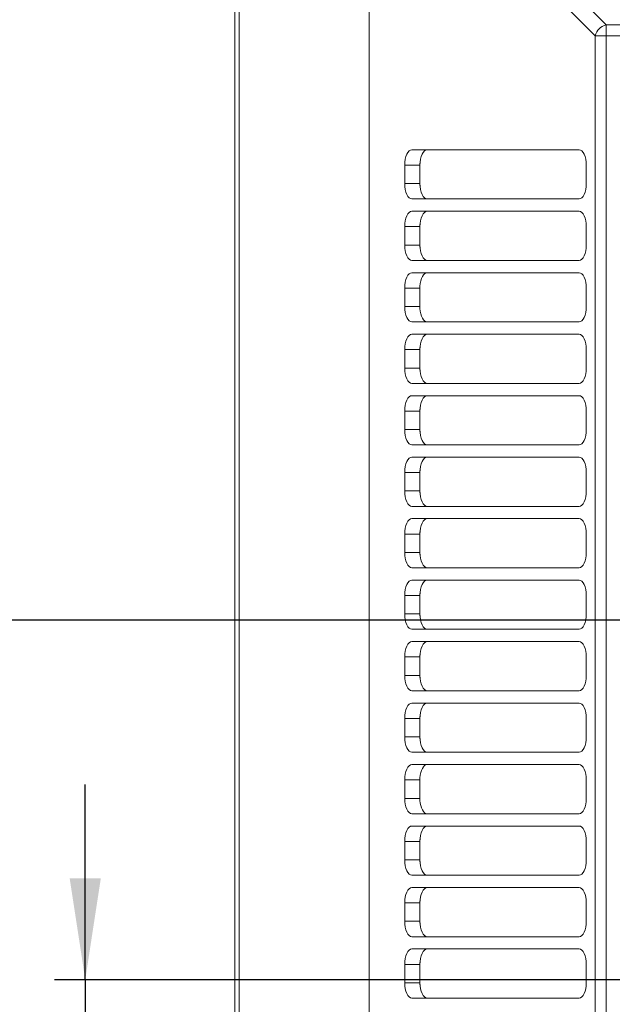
# Model space of a CAD drawing. Header units: millimetres. Extents: x 35 to 1425, y 109 to 972.
# Tile 12 of 34: x 922 to 1018, y 608 to 768. Entities that reach past the tile are written whole.
import ezdxf

# ---------------------------------------------------------------- set-up
doc = ezdxf.new("R2010")
doc.units = ezdxf.units.MM
doc.header["$LTSCALE"] = 5
doc.layers.add('AA', color=7, linetype='Continuous')
doc.styles.add('SLDTEXTSTYLE1', font='TXT', dxfattribs={"width": 0.75})
doc.dimstyles.new('SLDDIMSTYLE0', dxfattribs={"dimtxt": 17.5, "dimasz": 16.51, "dimexe": 0, "dimexo": 0.0625, "dimgap": 4.375, "dimtad": 1, "dimrnd": 1e-09, "dimzin": 12, "dimdsep": 46, "dimtxsty": 'SLDTEXTSTYLE1', "dimsah": 1, "dimcen": 0.09, "dimadec": 0, "dimazin": 3, "dimtfac": 1, "dimtofl": 0, "dimtmove": 0, "dimatfit": 3, "dimfxl": 1, "dimfrac": 2, "dimtolj": 1, "dimtzin": 12, "dimarcsym": 0})
doc.dimstyles.new('SLDDIMSTYLE2', dxfattribs={"dimtxt": 17.5, "dimasz": 16.51, "dimexe": 0, "dimexo": 0.0625, "dimgap": 4.375, "dimtad": 1, "dimrnd": 1e-09, "dimzin": 12, "dimdsep": 46, "dimtxsty": 'SLDTEXTSTYLE1', "dimsah": 1, "dimcen": 0.09, "dimadec": 0, "dimazin": 3, "dimtfac": 1, "dimtmove": 0, "dimatfit": 0, "dimfxl": 1, "dimfrac": 2, "dimtolj": 1, "dimtzin": 12, "dimarcsym": 0})

# ---------------------------------------------------------------- blocks, each defined once
blk = doc.blocks.new('*D7')
at = {"layer": 'AA', "color": 7}
for p, q in [((956.93, 829.82), (956.93, 880.71)), ((1053.93, 699.9), (1053.93, 880.71)), ((956.93, 875.71), (925.18, 875.71)), ((1053.93, 875.71), (956.93, 875.71)), ((1053.93, 875.71), (1085.68, 875.71))]:
    blk.add_line(p, q, dxfattribs=at)
for points in [[(956.93, 875.71), (940.42, 878.25), (940.42, 873.17)], [(1053.93, 875.71), (1070.44, 873.17), (1070.44, 878.25)]]:
    blk.add_solid(points, dxfattribs=at)
at = {"layer": 'AA', "color": 7, "insert": (978.33, 898.27, 7.79), "char_height": 17.5, "attachment_point": 1, "style": 'SLDTEXTSTYLE1'}
blk.add_mtext('97', dxfattribs=at)
blk = doc.blocks.new('*D9')
at = {"layer": 'AA', "color": 7}
for p, q in [((1107.43, 670.21), (888.43, 670.21)), ((893.43, 670.21), (893.43, 545.21)), ((1107.43, 545.21), (888.43, 545.21))]:
    blk.add_line(p, q, dxfattribs=at)
for points in [[(893.43, 670.21), (890.89, 653.7), (895.97, 653.7)], [(893.43, 545.21), (895.97, 561.72), (890.89, 561.72)]]:
    blk.add_solid(points, dxfattribs=at)
at = {"layer": 'AA', "color": 7, "insert": (870.88, 582.05, 7.79), "char_height": 17.5, "attachment_point": 1, "rotation": 90, "style": 'SLDTEXTSTYLE1'}
blk.add_mtext('125', dxfattribs=at)
blk = doc.blocks.new('*D10')
at = {"layer": 'AA', "color": 7}
for p, q in [((932.57, 611.71), (932.57, 643.46)), ((1082.73, 611.71), (927.57, 611.71)), ((932.57, 611.71), (932.57, 603.71)), ((1082.73, 603.71), (927.57, 603.71)), ((932.57, 603.71), (932.57, 571.96))]:
    blk.add_line(p, q, dxfattribs=at)
for points in [[(932.57, 611.71), (935.11, 628.22), (930.03, 628.22)], [(932.57, 603.71), (930.03, 587.2), (935.11, 587.2)]]:
    blk.add_solid(points, dxfattribs=at)
at = {"layer": 'AA', "color": 7, "insert": (910.01, 593.68, 7.79), "char_height": 17.5, "attachment_point": 1, "rotation": 90, "style": 'SLDTEXTSTYLE1'}
blk.add_mtext('8', dxfattribs=at)

msp = doc.modelspace()

# ---------------------------------------------------------------- linework, layer by layer
at = {"color": 7, "linetype": 'Continuous', "lineweight": 15}
for p, q in [((956.93, 390.59), (956.93, 824.823)), ((957.637, 390.59), (957.637, 824.823)), ((978.786, 792.907), (978.786, 422.507)), ((1017.382, 767.021), (1024.43, 767.021)), ((1017.382, 765.255), (1017.382, 767.021)), ((1015.616, 450.158), (1015.616, 765.255)), ((1017.382, 765.255), (1015.616, 765.255)), ((1017.382, 450.158), (1017.382, 765.255)), ((1017.382, 765.255), (1024.43, 765.255)), ((985.768, 746.707), (1012.988, 746.707)), ((984.594, 741.207), (984.594, 744.207)), ((987.066, 744.207), (984.594, 744.207)), ((987.066, 741.207), (984.594, 741.207)), ((1012.988, 738.707), (985.768, 738.707)), ((985.768, 736.707), (1012.988, 736.707)), ((984.594, 731.207), (984.594, 734.207)), ((987.066, 734.207), (984.594, 734.207)), ((987.066, 731.207), (984.594, 731.207)), ((1012.988, 728.707), (985.768, 728.707)), ((985.768, 726.707), (1012.988, 726.707)), ((984.594, 721.207), (984.594, 724.207)), ((987.031, 724.207), (984.594, 724.207)), ((987.031, 721.207), (984.594, 721.207)), ((1012.988, 718.707), (985.768, 718.707)), ((985.768, 716.707), (1012.988, 716.707)), ((984.594, 711.207), (984.594, 714.207)), ((987.066, 714.207), (984.594, 714.207)), ((987.066, 711.207), (984.594, 711.207)), ((1012.988, 708.707), (985.768, 708.707)), ((985.768, 706.707), (1012.988, 706.707)), ((984.594, 701.207), (984.594, 704.207)), ((987.066, 704.207), (984.594, 704.207)), ((987.066, 701.207), (984.594, 701.207)), ((1012.988, 698.707), (985.768, 698.707)), ((985.768, 696.707), (1012.988, 696.707)), ((984.594, 691.207), (984.594, 694.207)), ((987.066, 694.207), (984.594, 694.207)), ((987.066, 691.207), (984.594, 691.207)), ((1012.988, 688.707), (985.768, 688.707)), ((985.768, 686.707), (1012.988, 686.707)), ((984.594, 681.207), (984.594, 684.207)), ((987.066, 684.207), (984.594, 684.207)), ((987.066, 681.207), (984.594, 681.207)), ((1012.988, 678.707), (985.768, 678.707)), ((985.768, 676.707), (1012.988, 676.707)), ((984.594, 671.207), (984.594, 674.207)), ((987.066, 674.207), (984.594, 674.207)), ((987.066, 671.207), (984.594, 671.207)), ((1012.988, 668.707), (985.768, 668.707)), ((985.768, 666.707), (1012.988, 666.707)), ((984.594, 661.207), (984.594, 664.207)), ((987.066, 664.207), (984.594, 664.207)), ((987.066, 661.207), (984.594, 661.207)), ((1012.988, 658.707), (985.768, 658.707)), ((985.768, 656.707), (1012.988, 656.707)), ((984.594, 651.207), (984.594, 654.207)), ((987.066, 654.207), (984.594, 654.207)), ((987.066, 651.207), (984.594, 651.207)), ((1012.988, 648.707), (985.768, 648.707)), ((985.768, 646.707), (1012.988, 646.707)), ((984.594, 641.207), (984.594, 644.207)), ((987.031, 644.207), (984.594, 644.207)), ((987.031, 641.207), (984.594, 641.207)), ((1012.988, 638.707), (985.768, 638.707)), ((985.768, 636.707), (1012.988, 636.707)), ((984.594, 631.207), (984.594, 634.207)), ((987.066, 634.207), (984.594, 634.207)), ((987.066, 631.207), (984.594, 631.207)), ((1012.988, 628.707), (985.768, 628.707)), ((985.768, 626.707), (1012.988, 626.707)), ((984.594, 621.207), (984.594, 624.207)), ((987.066, 624.207), (984.594, 624.207)), ((987.066, 621.207), (984.594, 621.207)), ((1012.988, 618.707), (985.768, 618.707)), ((985.768, 616.707), (1012.988, 616.707)), ((984.594, 611.207), (984.594, 614.207)), ((987.066, 614.207), (984.594, 614.207)), ((987.066, 611.207), (984.594, 611.207)), ((1012.988, 608.707), (985.768, 608.707))]:
    msp.add_line(p, q, dxfattribs=at)
at = {"color": 8, "linetype": 'Continuous', "lineweight": 15}
for p, q in [((1017.382, 767.021), (985.459, 798.943)), ((1015.616, 765.255), (983.694, 797.177))]:
    msp.add_line(p, q, dxfattribs=at)
at = {"color": 144, "linetype": 'Continuous', "lineweight": 0}
for p, q in [((987.066, 744.207), (987.066, 741.207)), ((987.077, 744.534), (987.077, 740.88)), ((1014.161, 744.207), (1014.161, 741.207)), ((987.066, 734.207), (987.066, 731.207)), ((987.077, 734.534), (987.077, 730.88)), ((1014.161, 734.207), (1014.161, 731.207)), ((987.031, 724.207), (987.031, 721.207)), ((987.077, 724.534), (987.077, 720.88)), ((1014.161, 724.207), (1014.161, 721.207)), ((987.077, 714.534), (987.077, 710.88)), ((987.066, 714.207), (987.066, 711.207)), ((1014.161, 714.207), (1014.161, 711.207)), ((987.066, 704.207), (987.066, 701.207)), ((987.077, 704.534), (987.077, 700.88)), ((1014.161, 704.207), (1014.161, 701.207)), ((987.066, 694.207), (987.066, 691.207)), ((987.077, 694.534), (987.077, 690.88)), ((1014.161, 694.207), (1014.161, 691.207)), ((987.066, 684.207), (987.066, 681.207)), ((987.077, 684.534), (987.077, 680.88)), ((1014.161, 684.207), (1014.161, 681.207)), ((987.077, 674.534), (987.077, 670.88)), ((987.066, 674.207), (987.066, 671.207)), ((1014.161, 674.207), (1014.161, 671.207)), ((987.066, 664.207), (987.066, 661.207)), ((987.077, 664.534), (987.077, 660.88)), ((1014.161, 664.207), (1014.161, 661.207)), ((987.066, 654.207), (987.066, 651.207)), ((987.077, 654.534), (987.077, 650.88)), ((1014.161, 654.207), (1014.161, 651.207)), ((987.031, 644.207), (987.031, 641.207)), ((987.077, 644.534), (987.077, 640.88)), ((1014.161, 644.207), (1014.161, 641.207)), ((987.077, 634.534), (987.077, 630.88)), ((987.066, 634.207), (987.066, 631.207)), ((1014.161, 634.207), (1014.161, 631.207)), ((987.066, 624.207), (987.066, 621.207)), ((987.077, 624.534), (987.077, 620.88)), ((1014.161, 624.207), (1014.161, 621.207)), ((987.066, 614.207), (987.066, 611.207)), ((987.077, 614.534), (987.077, 610.88)), ((1014.161, 614.207), (1014.161, 611.207))]:
    msp.add_line(p, q, dxfattribs=at)
at = {"color": 7, "linetype": 'Continuous', "lineweight": 15, "flags": 128}
for points in [[(984.594, 744.207), (984.617, 744.694), (984.684, 745.163), (984.792, 745.595), (984.938, 745.974), (985.116, 746.285), (985.319, 746.516), (985.539, 746.659), (985.768, 746.707)], [(1012.988, 746.707), (1013.217, 746.659), (1013.437, 746.516), (1013.64, 746.285), (1013.818, 745.974), (1013.964, 745.595), (1014.072, 745.163), (1014.139, 744.694), (1014.161, 744.207)], [(985.768, 738.707), (985.539, 738.755), (985.319, 738.897), (985.116, 739.128), (984.938, 739.439), (984.792, 739.818), (984.684, 740.25), (984.617, 740.719), (984.594, 741.207)], [(984.594, 734.207), (984.617, 734.694), (984.684, 735.163), (984.792, 735.595), (984.938, 735.974), (985.116, 736.285), (985.319, 736.516), (985.539, 736.659), (985.768, 736.707)], [(1012.988, 736.707), (1013.217, 736.659), (1013.437, 736.516), (1013.64, 736.285), (1013.818, 735.974), (1013.964, 735.595), (1014.072, 735.163), (1014.139, 734.694), (1014.161, 734.207)], [(985.768, 728.707), (985.539, 728.755), (985.319, 728.897), (985.116, 729.128), (984.938, 729.439), (984.792, 729.818), (984.684, 730.25), (984.617, 730.719), (984.594, 731.207)], [(1014.161, 731.207), (1014.139, 730.719), (1014.072, 730.25), (1013.964, 729.818), (1013.818, 729.439), (1013.64, 729.128), (1013.437, 728.897), (1013.217, 728.755), (1012.988, 728.707)], [(984.594, 724.207), (984.617, 724.694), (984.684, 725.163), (984.792, 725.595), (984.938, 725.974), (985.116, 726.285), (985.319, 726.516), (985.539, 726.659), (985.768, 726.707)], [(1012.988, 726.707), (1013.217, 726.659), (1013.437, 726.516), (1013.64, 726.285), (1013.818, 725.974), (1013.964, 725.595), (1014.072, 725.163), (1014.139, 724.694), (1014.161, 724.207)], [(985.768, 718.707), (985.539, 718.755), (985.319, 718.897), (985.116, 719.128), (984.938, 719.439), (984.792, 719.818), (984.684, 720.25), (984.617, 720.719), (984.594, 721.207)], [(1014.161, 721.207), (1014.139, 720.719), (1014.072, 720.25), (1013.964, 719.818), (1013.818, 719.439), (1013.64, 719.128), (1013.437, 718.897), (1013.217, 718.755), (1012.988, 718.707)], [(984.594, 714.207), (984.617, 714.694), (984.684, 715.163), (984.792, 715.595), (984.938, 715.974), (985.116, 716.285), (985.319, 716.516), (985.539, 716.659), (985.768, 716.707)], [(1012.988, 716.707), (1013.217, 716.659), (1013.437, 716.516), (1013.64, 716.285), (1013.818, 715.974), (1013.964, 715.595), (1014.072, 715.163), (1014.139, 714.694), (1014.161, 714.207)], [(985.768, 708.707), (985.539, 708.755), (985.319, 708.897), (985.116, 709.128), (984.938, 709.439), (984.792, 709.818), (984.684, 710.25), (984.617, 710.719), (984.594, 711.207)], [(1014.161, 711.207), (1014.139, 710.719), (1014.072, 710.25), (1013.964, 709.818), (1013.818, 709.439), (1013.64, 709.128), (1013.437, 708.897), (1013.217, 708.755), (1012.988, 708.707)], [(984.594, 704.207), (984.617, 704.694), (984.684, 705.163), (984.792, 705.595), (984.938, 705.974), (985.116, 706.285), (985.319, 706.516), (985.539, 706.659), (985.768, 706.707)], [(1012.988, 706.707), (1013.217, 706.659), (1013.437, 706.516), (1013.64, 706.285), (1013.818, 705.974), (1013.964, 705.595), (1014.072, 705.163), (1014.139, 704.694), (1014.161, 704.207)], [(985.768, 698.707), (985.539, 698.755), (985.319, 698.897), (985.116, 699.128), (984.938, 699.439), (984.792, 699.818), (984.684, 700.25), (984.617, 700.719), (984.594, 701.207)], [(1014.161, 701.207), (1014.139, 700.719), (1014.072, 700.25), (1013.964, 699.818), (1013.818, 699.439), (1013.64, 699.128), (1013.437, 698.897), (1013.217, 698.755), (1012.988, 698.707)], [(984.594, 694.207), (984.617, 694.694), (984.684, 695.163), (984.792, 695.595), (984.938, 695.974), (985.116, 696.285), (985.319, 696.516), (985.539, 696.659), (985.768, 696.707)], [(1012.988, 696.707), (1013.217, 696.659), (1013.437, 696.516), (1013.64, 696.285), (1013.818, 695.974), (1013.964, 695.595), (1014.072, 695.163), (1014.139, 694.694), (1014.161, 694.207)], [(985.768, 688.707), (985.539, 688.755), (985.319, 688.897), (985.116, 689.128), (984.938, 689.439), (984.792, 689.818), (984.684, 690.25), (984.617, 690.719), (984.594, 691.207)], [(984.594, 684.207), (984.617, 684.694), (984.684, 685.163), (984.792, 685.595), (984.938, 685.974), (985.116, 686.285), (985.319, 686.516), (985.539, 686.659), (985.768, 686.707)], [(1012.988, 686.707), (1013.217, 686.659), (1013.437, 686.516), (1013.64, 686.285), (1013.818, 685.974), (1013.964, 685.595), (1014.072, 685.163), (1014.139, 684.694), (1014.161, 684.207)], [(985.768, 678.707), (985.539, 678.755), (985.319, 678.897), (985.116, 679.128), (984.938, 679.439), (984.792, 679.818), (984.684, 680.25), (984.617, 680.719), (984.594, 681.207)], [(1014.161, 681.207), (1014.139, 680.719), (1014.072, 680.25), (1013.964, 679.818), (1013.818, 679.439), (1013.64, 679.128), (1013.437, 678.897), (1013.217, 678.755), (1012.988, 678.707)], [(984.594, 674.207), (984.617, 674.694), (984.684, 675.163), (984.792, 675.595), (984.938, 675.974), (985.116, 676.285), (985.319, 676.516), (985.539, 676.659), (985.768, 676.707)], [(1012.988, 676.707), (1013.217, 676.659), (1013.437, 676.516), (1013.64, 676.285), (1013.818, 675.974), (1013.964, 675.595), (1014.072, 675.163), (1014.139, 674.694), (1014.161, 674.207)], [(985.768, 668.707), (985.539, 668.755), (985.319, 668.897), (985.116, 669.128), (984.938, 669.439), (984.792, 669.818), (984.684, 670.25), (984.617, 670.719), (984.594, 671.207)], [(1014.161, 671.207), (1014.139, 670.719), (1014.072, 670.25), (1013.964, 669.818), (1013.818, 669.439), (1013.64, 669.128), (1013.437, 668.897), (1013.217, 668.755), (1012.988, 668.707)], [(984.594, 664.207), (984.617, 664.694), (984.684, 665.163), (984.792, 665.595), (984.938, 665.974), (985.116, 666.285), (985.319, 666.516), (985.539, 666.659), (985.768, 666.707)], [(1012.988, 666.707), (1013.217, 666.659), (1013.437, 666.516), (1013.64, 666.285), (1013.818, 665.974), (1013.964, 665.595), (1014.072, 665.163), (1014.139, 664.694), (1014.161, 664.207)], [(985.768, 658.707), (985.539, 658.755), (985.319, 658.897), (985.116, 659.128), (984.938, 659.439), (984.792, 659.818), (984.684, 660.25), (984.617, 660.719), (984.594, 661.207)], [(1014.161, 661.207), (1014.139, 660.719), (1014.072, 660.25), (1013.964, 659.818), (1013.818, 659.439), (1013.64, 659.128), (1013.437, 658.897), (1013.217, 658.755), (1012.988, 658.707)], [(984.594, 654.207), (984.617, 654.694), (984.684, 655.163), (984.792, 655.595), (984.938, 655.974), (985.116, 656.285), (985.319, 656.516), (985.539, 656.659), (985.768, 656.707)], [(1012.988, 656.707), (1013.217, 656.659), (1013.437, 656.516), (1013.64, 656.285), (1013.818, 655.974), (1013.964, 655.595), (1014.072, 655.163), (1014.139, 654.694), (1014.161, 654.207)], [(985.768, 648.707), (985.539, 648.755), (985.319, 648.897), (985.116, 649.128), (984.938, 649.439), (984.792, 649.818), (984.684, 650.25), (984.617, 650.719), (984.594, 651.207)], [(1014.161, 651.207), (1014.139, 650.719), (1014.072, 650.25), (1013.964, 649.818), (1013.818, 649.439), (1013.64, 649.128), (1013.437, 648.897), (1013.217, 648.755), (1012.988, 648.707)], [(984.594, 644.207), (984.617, 644.694), (984.684, 645.163), (984.792, 645.595), (984.938, 645.974), (985.116, 646.285), (985.319, 646.516), (985.539, 646.659), (985.768, 646.707)], [(1012.988, 646.707), (1013.217, 646.659), (1013.437, 646.516), (1013.64, 646.285), (1013.818, 645.974), (1013.964, 645.595), (1014.072, 645.163), (1014.139, 644.694), (1014.161, 644.207)], [(985.768, 638.707), (985.539, 638.755), (985.319, 638.897), (985.116, 639.128), (984.938, 639.439), (984.792, 639.818), (984.684, 640.25), (984.617, 640.719), (984.594, 641.207)], [(1014.161, 641.207), (1014.139, 640.719), (1014.072, 640.25), (1013.964, 639.818), (1013.818, 639.439), (1013.64, 639.128), (1013.437, 638.897), (1013.217, 638.755), (1012.988, 638.707)], [(984.594, 634.207), (984.617, 634.694), (984.684, 635.163), (984.792, 635.595), (984.938, 635.974), (985.116, 636.285), (985.319, 636.516), (985.539, 636.659), (985.768, 636.707)], [(1012.988, 636.707), (1013.217, 636.659), (1013.437, 636.516), (1013.64, 636.285), (1013.818, 635.974), (1013.964, 635.595), (1014.072, 635.163), (1014.139, 634.694), (1014.161, 634.207)], [(985.768, 628.707), (985.539, 628.755), (985.319, 628.897), (985.116, 629.128), (984.938, 629.439), (984.792, 629.818), (984.684, 630.25), (984.617, 630.719), (984.594, 631.207)], [(1014.161, 631.207), (1014.139, 630.719), (1014.072, 630.25), (1013.964, 629.818), (1013.818, 629.439), (1013.64, 629.128), (1013.437, 628.897), (1013.217, 628.755), (1012.988, 628.707)], [(984.594, 624.207), (984.617, 624.694), (984.684, 625.163), (984.792, 625.595), (984.938, 625.974), (985.116, 626.285), (985.319, 626.516), (985.539, 626.659), (985.768, 626.707)], [(1012.988, 626.707), (1013.217, 626.659), (1013.437, 626.516), (1013.64, 626.285), (1013.818, 625.974), (1013.964, 625.595), (1014.072, 625.163), (1014.139, 624.694), (1014.161, 624.207)], [(985.768, 618.707), (985.539, 618.755), (985.319, 618.897), (985.116, 619.128), (984.938, 619.439), (984.792, 619.818), (984.684, 620.25), (984.617, 620.719), (984.594, 621.207)], [(1014.161, 621.207), (1014.139, 620.719), (1014.072, 620.25), (1013.964, 619.818), (1013.818, 619.439), (1013.64, 619.128), (1013.437, 618.897), (1013.217, 618.755), (1012.988, 618.707)], [(984.594, 614.207), (984.617, 614.694), (984.684, 615.163), (984.792, 615.595), (984.938, 615.974), (985.116, 616.285), (985.319, 616.516), (985.539, 616.659), (985.768, 616.707)], [(985.768, 608.707), (985.539, 608.755), (985.319, 608.897), (985.116, 609.128), (984.938, 609.439), (984.792, 609.818), (984.684, 610.25), (984.617, 610.719), (984.594, 611.207)], [(1014.161, 611.207), (1014.139, 610.719), (1014.072, 610.25), (1013.964, 609.818), (1013.818, 609.439), (1013.64, 609.128), (1013.437, 608.897), (1013.217, 608.755), (1012.988, 608.707)]]:
    msp.add_lwpolyline(points, dxfattribs=at)
at = {"color": 144, "linetype": 'Continuous', "lineweight": 0, "flags": 128}
for points in [[(988.24, 746.707), (988.011, 746.659), (987.791, 746.516), (987.588, 746.285), (987.41, 745.974), (987.264, 745.595), (987.156, 745.163), (987.089, 744.694), (987.066, 744.207)], [(987.066, 741.207), (987.089, 740.719), (987.156, 740.25), (987.264, 739.818), (987.41, 739.439), (987.588, 739.128), (987.791, 738.897), (988.011, 738.755), (988.24, 738.707)], [(1014.161, 741.207), (1014.139, 740.719), (1014.072, 740.25), (1013.964, 739.818), (1013.818, 739.439), (1013.64, 739.128), (1013.437, 738.897), (1013.217, 738.755), (1012.988, 738.707)], [(988.24, 736.707), (988.011, 736.659), (987.791, 736.516), (987.588, 736.285), (987.41, 735.974), (987.264, 735.595), (987.156, 735.163), (987.089, 734.694), (987.066, 734.207)], [(987.066, 731.207), (987.089, 730.719), (987.156, 730.25), (987.264, 729.818), (987.41, 729.439), (987.588, 729.128), (987.791, 728.897), (988.011, 728.755), (988.24, 728.707)], [(988.24, 726.707), (988.03, 726.666), (987.827, 726.546), (987.637, 726.351), (987.466, 726.086), (987.321, 725.761), (987.205, 725.386), (987.123, 724.972), (987.077, 724.534)], [(987.077, 720.88), (987.123, 720.441), (987.205, 720.028), (987.321, 719.652), (987.466, 719.327), (987.637, 719.062), (987.827, 718.867), (988.03, 718.747), (988.24, 718.707)], [(988.24, 716.707), (988.011, 716.659), (987.791, 716.516), (987.588, 716.285), (987.41, 715.974), (987.264, 715.595), (987.156, 715.163), (987.089, 714.694), (987.066, 714.207)], [(987.066, 711.207), (987.089, 710.719), (987.156, 710.25), (987.264, 709.818), (987.41, 709.439), (987.588, 709.128), (987.791, 708.897), (988.011, 708.755), (988.24, 708.707)], [(988.24, 706.707), (988.011, 706.659), (987.791, 706.516), (987.588, 706.285), (987.41, 705.974), (987.264, 705.595), (987.156, 705.163), (987.089, 704.694), (987.066, 704.207)], [(987.066, 701.207), (987.089, 700.719), (987.156, 700.25), (987.264, 699.818), (987.41, 699.439), (987.588, 699.128), (987.791, 698.897), (988.011, 698.755), (988.24, 698.707)], [(988.24, 696.707), (988.011, 696.659), (987.791, 696.516), (987.588, 696.285), (987.41, 695.974), (987.264, 695.595), (987.156, 695.163), (987.089, 694.694), (987.066, 694.207)], [(987.066, 691.207), (987.089, 690.719), (987.156, 690.25), (987.264, 689.818), (987.41, 689.439), (987.588, 689.128), (987.791, 688.897), (988.011, 688.755), (988.24, 688.707)], [(1014.161, 691.207), (1014.139, 690.719), (1014.072, 690.25), (1013.964, 689.818), (1013.818, 689.439), (1013.64, 689.128), (1013.437, 688.897), (1013.217, 688.755), (1012.988, 688.707)], [(988.24, 686.707), (988.011, 686.659), (987.791, 686.516), (987.588, 686.285), (987.41, 685.974), (987.264, 685.595), (987.156, 685.163), (987.089, 684.694), (987.066, 684.207)], [(987.066, 681.207), (987.089, 680.719), (987.156, 680.25), (987.264, 679.818), (987.41, 679.439), (987.588, 679.128), (987.791, 678.897), (988.011, 678.755), (988.24, 678.707)], [(988.24, 676.707), (988.011, 676.659), (987.791, 676.516), (987.588, 676.285), (987.41, 675.974), (987.264, 675.595), (987.156, 675.163), (987.089, 674.694), (987.066, 674.207)], [(987.066, 671.207), (987.089, 670.719), (987.156, 670.25), (987.264, 669.818), (987.41, 669.439), (987.588, 669.128), (987.791, 668.897), (988.011, 668.755), (988.24, 668.707)], [(988.24, 666.707), (988.011, 666.659), (987.791, 666.516), (987.588, 666.285), (987.41, 665.974), (987.264, 665.595), (987.156, 665.163), (987.089, 664.694), (987.066, 664.207)], [(987.066, 661.207), (987.089, 660.719), (987.156, 660.25), (987.264, 659.818), (987.41, 659.439), (987.588, 659.128), (987.791, 658.897), (988.011, 658.755), (988.24, 658.707)], [(988.24, 656.707), (988.011, 656.659), (987.791, 656.516), (987.588, 656.285), (987.41, 655.974), (987.264, 655.595), (987.156, 655.163), (987.089, 654.694), (987.066, 654.207)], [(987.066, 651.207), (987.089, 650.719), (987.156, 650.25), (987.264, 649.818), (987.41, 649.439), (987.588, 649.128), (987.791, 648.897), (988.011, 648.755), (988.24, 648.707)], [(988.24, 646.707), (988.03, 646.666), (987.827, 646.546), (987.637, 646.351), (987.466, 646.086), (987.321, 645.761), (987.205, 645.386), (987.123, 644.972), (987.077, 644.534)], [(987.077, 640.88), (987.123, 640.441), (987.205, 640.028), (987.321, 639.652), (987.466, 639.327), (987.637, 639.062), (987.827, 638.867), (988.03, 638.747), (988.24, 638.707)], [(988.24, 636.707), (988.011, 636.659), (987.791, 636.516), (987.588, 636.285), (987.41, 635.974), (987.264, 635.595), (987.156, 635.163), (987.089, 634.694), (987.066, 634.207)], [(987.066, 631.207), (987.089, 630.719), (987.156, 630.25), (987.264, 629.818), (987.41, 629.439), (987.588, 629.128), (987.791, 628.897), (988.011, 628.755), (988.24, 628.707)], [(988.24, 626.707), (988.011, 626.659), (987.791, 626.516), (987.588, 626.285), (987.41, 625.974), (987.264, 625.595), (987.156, 625.163), (987.089, 624.694), (987.066, 624.207)], [(987.066, 621.207), (987.089, 620.719), (987.156, 620.25), (987.264, 619.818), (987.41, 619.439), (987.588, 619.128), (987.791, 618.897), (988.011, 618.755), (988.24, 618.707)], [(988.24, 616.707), (988.011, 616.659), (987.791, 616.516), (987.588, 616.285), (987.41, 615.974), (987.264, 615.595), (987.156, 615.163), (987.089, 614.694), (987.066, 614.207)], [(1012.988, 616.707), (1013.217, 616.659), (1013.437, 616.516), (1013.64, 616.285), (1013.818, 615.974), (1013.964, 615.595), (1014.072, 615.163), (1014.139, 614.694), (1014.161, 614.207)], [(987.066, 611.207), (987.089, 610.719), (987.156, 610.25), (987.264, 609.818), (987.41, 609.439), (987.588, 609.128), (987.791, 608.897), (988.011, 608.755), (988.24, 608.707)]]:
    msp.add_lwpolyline(points, dxfattribs=at)
at = {"color": 7, "linetype": 'Continuous', "lineweight": 15}
msp.add_arc((1017.939, 764.698), 2.389, 103.48748, 166.51252, dxfattribs=at)
at = {"color": 144, "linetype": 'Continuous', "lineweight": 0}
for points, knots in [([(987.077, 724.534), (987.067, 724.497), (987.049, 724.426), (987.034, 724.316), (987.032, 724.243), (987.031, 724.207)], [0, 0, 0, 0, 0.3373109, 0.669922, 1, 1, 1, 1]), ([(987.031, 721.207), (987.031, 721.179), (987.032, 721.124), (987.041, 721.042), (987.055, 720.96), (987.069, 720.907), (987.077, 720.88)], [0, 0, 0, 0, 0.2474085, 0.495932, 0.7464951, 1, 1, 1, 1]), ([(987.077, 644.534), (987.067, 644.497), (987.049, 644.426), (987.034, 644.316), (987.032, 644.243), (987.031, 644.207)], [0, 0, 0, 0, 0.3373109, 0.669922, 1, 1, 1, 1]), ([(987.031, 641.207), (987.031, 641.179), (987.032, 641.124), (987.041, 641.042), (987.055, 640.96), (987.069, 640.907), (987.077, 640.88)], [0, 0, 0, 0, 0.2474085, 0.495932, 0.7464951, 1, 1, 1, 1])]:
    msp.add_open_spline(points, degree=3, knots=knots, dxfattribs=at)

# ---------------------------------------------------------------- dimensions: what is measured, and where the dimension line sits
at = {"layer": 'AA', "color": 7}
dim = msp.add_linear_dim(base=(956.93, 875.707), p1=(1053.93, 694.905), p2=(956.93, 824.823), dimstyle='SLDDIMSTYLE2', dxfattribs=at)
dim.commit()
dim.dimension.update_dxf_attribs({"geometry": '*D7', "text_midpoint": (998.372, 875.707), "dimtype": 160})
for base, p1, p2, dimstyle, picture, middle in [((893.434, 545.207), (1112.43, 670.207), (1112.43, 545.207), 'SLDDIMSTYLE0', '*D9', (893.434, 608.553)), ((932.568, 603.707), (1087.732, 611.707), (1087.732, 603.707), 'SLDDIMSTYLE2', '*D10', (932.568, 607.25))]:
    dim = msp.add_linear_dim(base=base, p1=p1, p2=p2, angle=90, dimstyle=dimstyle, dxfattribs=at)
    dim.commit()
    dim.dimension.update_dxf_attribs({"geometry": picture, "text_midpoint": middle, "dimtype": 160})

doc.saveas('drawing.dxf')
